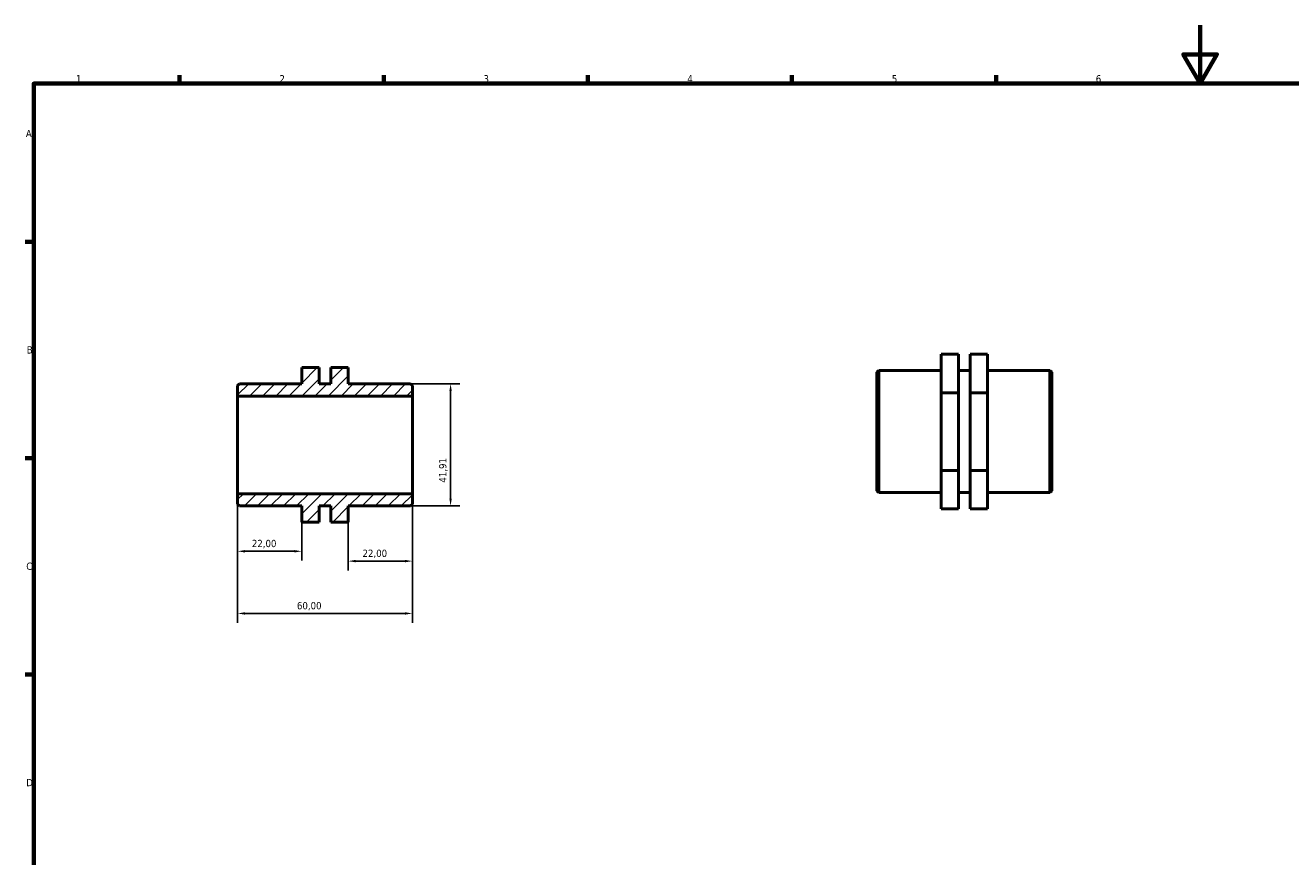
# Model space of a CAD drawing. Header units: millimetres. Extents: x 0 to 903, y 0 to 594.
# Tile 2 of 3: x 17 to 452, y 309 to 594. Entities that reach past the tile are written whole.
import ezdxf

# ---------------------------------------------------------------- set-up
doc = ezdxf.new("R2010")
doc.units = ezdxf.units.MM
for name, color, linetype, lineweight in [('Border (ISO)', 7, 'Continuous', 70), ('Dimension (ISO)', 7, 'Continuous', 25), ('Hatch (ISO)', 7, 'Continuous', 18), ('Visible (ISO)', 7, 'Continuous', 50)]:
    doc.layers.add(name, color=color, linetype=linetype, lineweight=lineweight)
doc.styles.add('Note Text (ISO)', font='tahoma.ttf')
doc.dimstyles.new('Default (ISO)', dxfattribs={"dimtxt": 2.5, "dimasz": 2.5, "dimexe": 3.175, "dimexo": 0, "dimgap": 0.762, "dimtad": 1, "dimrnd": 1e-08, "dimzin": 0, "dimtxsty": 'Note Text (ISO)', "dimcen": 0.09, "dimdle": 10, "dimclrd": 256, "dimclre": 256, "dimclrt": 232, "dimazin": 0, "dimtfac": 1.40208, "dimtmove": 0, "dimatfit": 3, "dimfxl": 1, "dimtolj": 1, "dimtzin": 0, "dimlwd": -1, "dimlwe": -1, "dimarcsym": 0})

# ---------------------------------------------------------------- blocks, each defined once
blk = doc.blocks.new('Borders Default Border')
at = {"layer": 'Border (ISO)'}
for p, q in [((70.08, 574), (70.08, 576.9)), ((140.17, 574), (140.17, 576.9)), ((210.25, 574), (210.25, 576.9)), ((280.33, 574), (280.33, 576.9)), ((350.42, 574), (350.42, 576.9)), ((20, 519.75), (17.1, 519.75)), ((20, 445.5), (17.1, 445.5)), ((20, 371.25), (17.1, 371.25))]:
    blk.add_line(p, q, dxfattribs=at)
at = {"layer": 'Border (ISO)', "flags": 128}
for points in [[(420.5, 594), (420.5, 574), (414.73, 584), (426.27, 584), (420.5, 574)], [(20, 20), (20, 574), (821, 574), (821, 20), (20, 20)]]:
    blk.add_lwpolyline(points, dxfattribs=at)
at = {"layer": 'Border (ISO)', "color": 232, "true_color": 0xca0064, "char_height": 2.5, "attachment_point": 7, "style": 'Note Text (ISO)'}
for s, insert in [('1', (34.48, 574.4)), ('2', (104.37, 574.4)), ('3', (174.43, 574.35)), ('4', (244.42, 574.4)), ('5', (314.64, 574.35)), ('6', (384.66, 574.35)), ('A', (17.29, 555.62)), ('B', (17.59, 481.37)), ('C', (17.43, 407.08)), ('D', (17.43, 332.88))]:
    blk.add_mtext(s, dxfattribs=dict(at, insert=insert))
blk = doc.blocks.new('*D7')
at = {"layer": 'Defpoints', "color": 0, "transparency": 16777216}
for p in [(150, 433.26), (128, 423.51), (128, 410.13)]:
    blk.add_point(p, dxfattribs=at)
at = {"layer": 'Dimension (ISO)', "transparency": 16777216}
for p, q in [((150, 433.26), (150, 406.96)), ((128, 423.51), (128, 406.96)), ((147.5, 410.13), (130.5, 410.13))]:
    blk.add_line(p, q, dxfattribs=at)
for points in [[(130.5, 410.55), (130.5, 409.72), (128, 410.13)], [(147.5, 410.55), (147.5, 409.72), (150, 410.13)]]:
    blk.add_solid(points, dxfattribs=at)
at = {"layer": 'Dimension (ISO)', "color": 232, "true_color": 0xca0064, "transparency": 16777216, "insert": (132.89, 414.07), "char_height": 2.5, "attachment_point": 1, "style": 'Note Text (ISO)'}
blk.add_mtext('\\A1;22,00', dxfattribs=at)
blk = doc.blocks.new('*D8')
at = {"layer": 'Defpoints', "color": 0, "transparency": 16777216}
for p in [(90, 433.26), (112, 423.51), (90, 413.51)]:
    blk.add_point(p, dxfattribs=at)
at = {"layer": 'Dimension (ISO)', "transparency": 16777216}
for p, q in [((90, 433.26), (90, 410.33)), ((112, 423.51), (112, 410.33)), ((109.5, 413.51), (92.5, 413.51))]:
    blk.add_line(p, q, dxfattribs=at)
for points in [[(92.5, 413.93), (92.5, 413.09), (90, 413.51)], [(109.5, 413.93), (109.5, 413.09), (112, 413.51)]]:
    blk.add_solid(points, dxfattribs=at)
at = {"layer": 'Dimension (ISO)', "color": 232, "true_color": 0xca0064, "transparency": 16777216, "insert": (94.89, 417.44), "char_height": 2.5, "attachment_point": 1, "style": 'Note Text (ISO)'}
blk.add_mtext('\\A1;22,00', dxfattribs=at)
blk = doc.blocks.new('*D9')
at = {"layer": 'Defpoints', "color": 0, "transparency": 16777216}
for p in [(149.4, 470.98), (149.4, 429.07), (163.12, 429.07)]:
    blk.add_point(p, dxfattribs=at)
at = {"layer": 'Dimension (ISO)', "transparency": 16777216}
for p, q in [((149.4, 470.98), (166.3, 470.98)), ((163.12, 468.48), (163.12, 431.57)), ((149.4, 429.07), (166.3, 429.07))]:
    blk.add_line(p, q, dxfattribs=at)
for points in [[(162.71, 468.48), (163.54, 468.48), (163.12, 470.98)], [(162.71, 431.57), (163.54, 431.57), (163.12, 429.07)]]:
    blk.add_solid(points, dxfattribs=at)
at = {"layer": 'Dimension (ISO)', "color": 232, "true_color": 0xca0064, "transparency": 16777216, "insert": (159.19, 437.07), "char_height": 2.5, "attachment_point": 1, "rotation": 90, "style": 'Note Text (ISO)'}
blk.add_mtext('\\A1;41,91', dxfattribs=at)
blk = doc.blocks.new('*D11')
at = {"layer": 'Defpoints', "color": 0, "transparency": 16777216}
for p in [(90, 433.26), (150, 433.26), (90, 392.18)]:
    blk.add_point(p, dxfattribs=at)
at = {"layer": 'Dimension (ISO)', "transparency": 16777216}
for p, q in [((90, 433.26), (90, 389)), ((150, 433.26), (150, 389)), ((147.5, 392.18), (92.5, 392.18))]:
    blk.add_line(p, q, dxfattribs=at)
for points in [[(92.5, 392.59), (92.5, 391.76), (90, 392.18)], [(147.5, 392.59), (147.5, 391.76), (150, 392.18)]]:
    blk.add_solid(points, dxfattribs=at)
at = {"layer": 'Dimension (ISO)', "color": 232, "true_color": 0xca0064, "transparency": 16777216, "insert": (110.37, 396.11), "char_height": 2.5, "attachment_point": 1, "style": 'Note Text (ISO)'}
blk.add_mtext('\\A1;60,00', dxfattribs=at)

msp = doc.modelspace()

# ---------------------------------------------------------------- hatches: boundary and pattern name
at = {"layer": 'Hatch (ISO)'}
h = msp.add_hatch(dxfattribs=at)
h.set_pattern_fill('ANSI31', color=256, scale=25.4, style=0)
h.set_pattern_definition([(45, (0, 0), (-2.245064, 2.245064), [])])
h.paths.add_polyline_path([(90, 429.667), (90.6, 429.067), (112, 429.067), (112, 423.509), (118, 423.509), (118, 429.067), (122, 429.067), (122, 423.509), (128, 423.509), (128, 429.067), (149.4, 429.067), (150, 429.667), (150, 433.258), (90, 433.258)])
h.paths.add_polyline_path([(90.6, 470.977), (90, 470.377), (90, 466.786), (150, 466.786), (150, 470.377), (149.4, 470.977), (128, 470.977), (128, 476.536), (122, 476.536), (122, 470.977), (118, 470.977), (118, 476.536), (112, 476.536), (112, 470.977)])

# ---------------------------------------------------------------- linework, layer by layer
at = {"layer": 'Visible (ISO)'}
for p, q in [((331.531, 481.178), (337.531, 481.178)), ((331.531, 467.831), (331.531, 481.178)), ((337.531, 481.178), (337.531, 467.831)), ((347.531, 481.178), (341.531, 481.178)), ((341.531, 481.178), (341.531, 467.831)), ((347.531, 467.831), (347.531, 481.178)), ((118, 476.536), (112, 476.536)), ((112, 476.536), (112, 470.977)), ((118, 470.977), (118, 476.536)), ((128, 476.536), (122, 476.536)), ((122, 476.536), (122, 470.977)), ((128, 470.977), (128, 476.536)), ((309.531, 474.975), (310.131, 475.575)), ((309.531, 434.265), (309.531, 474.975)), ((310.131, 475.575), (310.131, 433.665)), ((310.131, 475.575), (331.531, 475.575)), ((337.531, 475.575), (341.531, 475.575)), ((347.531, 475.575), (368.931, 475.575)), ((368.931, 433.665), (368.931, 475.575)), ((369.531, 474.975), (368.931, 475.575)), ((369.531, 474.975), (369.531, 434.265)), ((90.6, 470.977), (90, 470.377)), ((90, 470.377), (90, 466.786)), ((112, 470.977), (90.6, 470.977)), ((122, 470.977), (118, 470.977)), ((149.4, 470.977), (128, 470.977)), ((150, 470.377), (149.4, 470.977)), ((150, 466.786), (150, 470.377)), ((90, 466.786), (150, 466.786)), ((90, 433.258), (90, 466.786)), ((150, 433.258), (150, 466.786)), ((331.531, 467.831), (337.531, 467.831)), ((331.531, 441.273), (331.531, 467.831)), ((337.531, 467.831), (337.531, 441.273)), ((341.531, 467.831), (341.531, 441.273)), ((347.531, 467.831), (341.531, 467.831)), ((347.531, 441.273), (347.531, 467.831)), ((331.531, 441.273), (337.531, 441.273)), ((331.531, 428.062), (331.531, 441.273)), ((337.531, 441.273), (337.531, 428.062)), ((347.531, 441.273), (341.531, 441.273)), ((341.531, 441.273), (341.531, 428.062)), ((347.531, 428.062), (347.531, 441.273)), ((150, 433.258), (90, 433.258)), ((90, 433.258), (90, 429.667)), ((150, 429.667), (150, 433.258)), ((309.531, 434.265), (310.131, 433.665)), ((310.131, 433.665), (331.531, 433.665)), ((337.531, 433.665), (341.531, 433.665)), ((347.531, 433.665), (368.931, 433.665)), ((369.531, 434.265), (368.931, 433.665)), ((90, 429.667), (90.6, 429.067)), ((90.6, 429.067), (112, 429.067)), ((112, 429.067), (112, 423.509)), ((118, 423.509), (118, 429.067)), ((118, 429.067), (122, 429.067)), ((122, 429.067), (122, 423.509)), ((128, 423.509), (128, 429.067)), ((128, 429.067), (149.4, 429.067)), ((149.4, 429.067), (150, 429.667)), ((331.531, 428.062), (337.531, 428.062)), ((347.531, 428.062), (341.531, 428.062)), ((112, 423.509), (118, 423.509)), ((112, 423.464), (112, 423.509)), ((112, 423.464), (118, 423.464)), ((118, 423.509), (118, 423.464)), ((122, 423.509), (128, 423.509)), ((122, 423.509), (122, 423.464)), ((128, 423.464), (122, 423.464)), ((128, 423.464), (128, 423.509))]:
    msp.add_line(p, q, dxfattribs=at)

# ---------------------------------------------------------------- block references
msp.add_blockref('Borders Default Border', (0, 0))

# ---------------------------------------------------------------- dimensions: what is measured, and where the dimension line sits
at = {"layer": 'Dimension (ISO)'}
for base, p1, p2, angle, picture, middle in [((163.124, 429.067), (149.4, 470.977), (149.4, 429.067), 270, '*D9', (163.124, 441.17)), ((90, 413.509), (112, 423.509), (90, 433.258), 180, '*D8', (99, 413.509)), ((90, 392.177), (150, 433.258), (90, 433.258), 180, '*D11', (114.5, 392.177)), ((128, 410.133), (150, 433.258), (128, 423.509), 180, '*D7', (137, 410.133))]:
    dim = msp.add_linear_dim(base=base, p1=p1, p2=p2, angle=angle, dimstyle='Default (ISO)', override={"dimdec": 2, "dimtp": 0, "dimtm": 0, "dimtdec": 2, "dimtofl": 0, "dimatfit": 1}, dxfattribs=at)
    dim.commit()
    dim.dimension.update_dxf_attribs({"geometry": picture, "text_midpoint": middle, "dimtype": 160})

doc.saveas('drawing.dxf')
